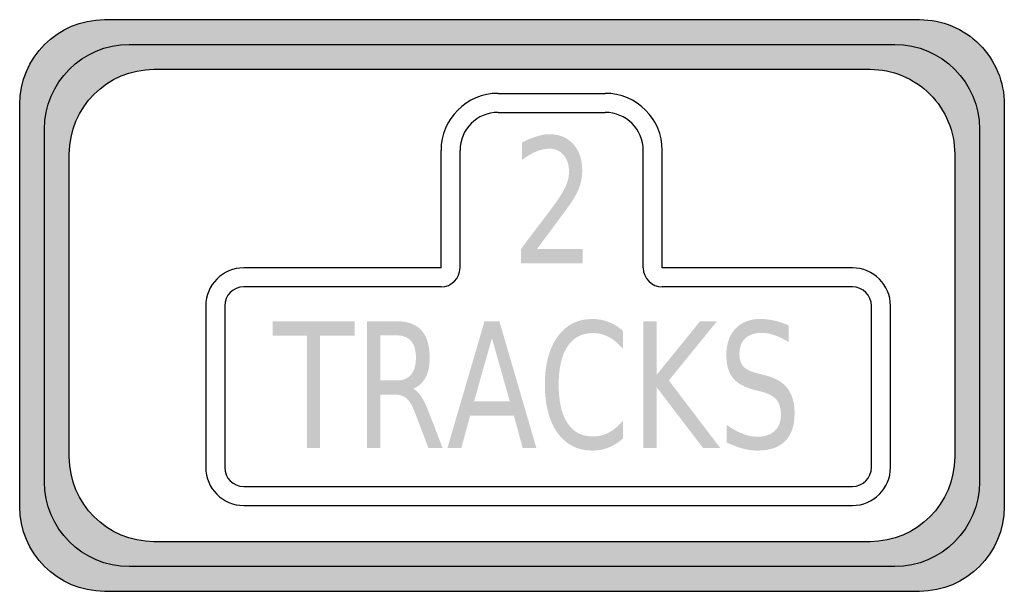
# Model space of a CAD drawing. Header units: inches. Extents: x -0.5 to 0.5, y -0.29 to 0.29.
import ezdxf

# ---------------------------------------------------------------- set-up
doc = ezdxf.new("R2010")
doc.units = ezdxf.units.IN
doc.header["$MEASUREMENT"] = 0

msp = doc.modelspace()

# ---------------------------------------------------------------- hatches: boundary and pattern name
h = msp.add_hatch(color=7)
edge = h.paths.add_edge_path()
edge.add_spline(control_points=[(-0.5, 0.2041), (-0.5, 0.2516), (-0.4615, 0.2902), (-0.414, 0.2902)], knot_values=[0, 0, 0, 0, 1, 1, 1, 1], degree=3, periodic=0)
edge.add_line((-0.414, 0.2902), (0.414, 0.2902))
edge.add_spline(control_points=[(0.414, 0.2902), (0.4368, 0.2902), (0.4587, 0.2811), (0.4748, 0.265), (0.4909, 0.2488), (0.5, 0.2269), (0.5, 0.2041)], knot_values=[0, 0, 0, 0, 1, 1, 1, 2, 2, 2, 2], degree=3, periodic=0)
edge.add_line((0.5, 0.2041), (0.5, -0.2041))
edge.add_spline(control_points=[(0.5, -0.2041), (0.5, -0.2516), (0.4615, -0.2902), (0.414, -0.2902)], knot_values=[0, 0, 0, 0, 1, 1, 1, 1], degree=3, periodic=0)
edge.add_line((0.414, -0.2902), (-0.414, -0.2902))
edge.add_spline(control_points=[(-0.414, -0.2902), (-0.4615, -0.2902), (-0.5, -0.2516), (-0.5, -0.2041)], knot_values=[0, 0, 0, 0, 1, 1, 1, 1], degree=3, periodic=0)
edge.add_line((-0.5, -0.2041), (-0.5, 0.2041))
edge = h.paths.add_edge_path(flags=0)
edge.add_spline(control_points=[(-0.4496, 0.1537), (-0.4496, 0.2012), (-0.4111, 0.2398), (-0.3636, 0.2398)], knot_values=[0, 0, 0, 0, 1, 1, 1, 1], degree=3, periodic=0)
edge.add_line((-0.3636, 0.2398), (0.3636, 0.2398))
edge.add_spline(control_points=[(0.3636, 0.2398), (0.3864, 0.2398), (0.4083, 0.2307), (0.4244, 0.2146), (0.4405, 0.1984), (0.4496, 0.1765), (0.4496, 0.1537)], knot_values=[0, 0, 0, 0, 1, 1, 1, 2, 2, 2, 2], degree=3, periodic=0)
edge.add_line((0.4496, 0.1537), (0.4496, -0.1537))
edge.add_spline(control_points=[(0.4496, -0.1537), (0.4496, -0.2012), (0.4111, -0.2398), (0.3636, -0.2398)], knot_values=[0, 0, 0, 0, 1, 1, 1, 1], degree=3, periodic=0)
edge.add_line((0.3636, -0.2398), (-0.3636, -0.2398))
edge.add_spline(control_points=[(-0.3636, -0.2398), (-0.4111, -0.2398), (-0.4496, -0.2012), (-0.4496, -0.1537)], knot_values=[0, 0, 0, 0, 1, 1, 1, 1], degree=3, periodic=0)
edge.add_line((-0.4496, -0.1537), (-0.4496, 0.1537))
h = msp.add_hatch(color=7)
edge = h.paths.add_edge_path()
edge.add_line((0.3888, 0.265), (-0.3888, 0.265))
edge.add_spline(control_points=[(-0.3888, 0.265), (-0.4363, 0.265), (-0.4748, 0.2264), (-0.4748, 0.1789)], knot_values=[0, 0, 0, 0, 1, 1, 1, 1], degree=3, periodic=0)
edge.add_line((-0.4748, 0.1789), (-0.4748, -0.1789))
edge.add_spline(control_points=[(-0.4748, -0.1789), (-0.4748, -0.2264), (-0.4363, -0.265), (-0.3888, -0.265)], knot_values=[0, 0, 0, 0, 1, 1, 1, 1], degree=3, periodic=0)
edge.add_line((-0.3888, -0.265), (0.3888, -0.265))
edge.add_spline(control_points=[(0.3888, -0.265), (0.4363, -0.265), (0.4748, -0.2264), (0.4748, -0.1789)], knot_values=[0, 0, 0, 0, 1, 1, 1, 1], degree=3, periodic=0)
edge.add_line((0.4748, -0.1789), (0.4748, 0.1789))
edge.add_spline(control_points=[(0.4748, 0.1789), (0.4748, 0.2017), (0.4657, 0.2236), (0.4496, 0.2398), (0.4335, 0.2559), (0.4116, 0.265), (0.3888, 0.265)], knot_values=[0, 0, 0, 0, 1, 1, 1, 2, 2, 2, 2], degree=3, periodic=0)
edge = h.paths.add_edge_path(flags=0)
edge.add_spline(control_points=[(0.3636, 0.2398), (0.4111, 0.2398), (0.4496, 0.2012), (0.4496, 0.1537)], knot_values=[0, 0, 0, 0, 1, 1, 1, 1], degree=3, periodic=0)
edge.add_line((0.4496, 0.1537), (0.4496, -0.1537))
edge.add_spline(control_points=[(0.4496, -0.1537), (0.4496, -0.2012), (0.4111, -0.2398), (0.3636, -0.2398)], knot_values=[0, 0, 0, 0, 1, 1, 1, 1], degree=3, periodic=0)
edge.add_line((0.3636, -0.2398), (-0.3636, -0.2398))
edge.add_spline(control_points=[(-0.3636, -0.2398), (-0.4111, -0.2398), (-0.4496, -0.2012), (-0.4496, -0.1537)], knot_values=[0, 0, 0, 0, 1, 1, 1, 1], degree=3, periodic=0)
edge.add_line((-0.4496, -0.1537), (-0.4496, 0.1537))
edge.add_spline(control_points=[(-0.4496, 0.1537), (-0.4496, 0.2012), (-0.4111, 0.2398), (-0.3636, 0.2398)], knot_values=[0, 0, 0, 0, 1, 1, 1, 1], degree=3, periodic=0)
edge.add_line((-0.3636, 0.2398), (0.3636, 0.2398))
h = msp.add_hatch(color=7)
edge = h.paths.add_edge_path()
edge.add_line((0.0254, 0.0574), (0.0718, 0.0574))
edge.add_line((0.0718, 0.0574), (0.0718, 0.0428))
edge.add_line((0.0718, 0.0428), (0.0093, 0.0428))
edge.add_line((0.0093, 0.0428), (0.0093, 0.0574))
edge.add_spline(control_points=[(0.0093, 0.0574), (0.0143, 0.0643), (0.0212, 0.0735), (0.03, 0.085), (0.0387, 0.0965), (0.0442, 0.104), (0.0465, 0.1073), (0.0507, 0.1136), (0.0537, 0.1189), (0.0554, 0.1232), (0.0571, 0.1275), (0.0579, 0.1318), (0.0579, 0.136), (0.0579, 0.1429), (0.0561, 0.1484), (0.0524, 0.1528), (0.0487, 0.1571), (0.044, 0.1592), (0.038, 0.1592), (0.0339, 0.1592), (0.0295, 0.1583), (0.0248, 0.1564), (0.0202, 0.1545), (0.0152, 0.1516), (0.01, 0.1477)], knot_values=[0, 0, 0, 0, 1, 1, 1, 2, 2, 2, 3, 3, 3, 4, 4, 4, 5, 5, 5, 6, 6, 6, 7, 7, 7, 8, 8, 8, 8], degree=3, periodic=0)
edge.add_line((0.01, 0.1477), (0.01, 0.1653))
edge.add_spline(control_points=[(0.01, 0.1653), (0.0153, 0.1682), (0.0204, 0.1703), (0.025, 0.1717), (0.0297, 0.1732), (0.034, 0.1739), (0.0378, 0.1739), (0.048, 0.1739), (0.0562, 0.1706), (0.0622, 0.1639), (0.0683, 0.1572), (0.0713, 0.1483), (0.0713, 0.1371), (0.0713, 0.1318), (0.0706, 0.1268), (0.0691, 0.1221), (0.0675, 0.1173), (0.0648, 0.1117), (0.0608, 0.1053)], knot_values=[0, 0, 0, 0, 1, 1, 1, 2, 2, 2, 3, 3, 3, 4, 4, 4, 5, 5, 5, 6, 6, 6, 6], degree=3, periodic=0)
edge.add_spline(control_points=[(0.0608, 0.1053), (0.0596, 0.1036), (0.0561, 0.0988), (0.0503, 0.0909), (0.0444, 0.0829), (0.0361, 0.0717), (0.0254, 0.0574)], knot_values=[0, 0, 0, 0, 1, 1, 1, 2, 2, 2, 2], degree=3, periodic=0)
for points in [[(-0.2432, -0.016), (-0.1599, -0.016), (-0.1599, -0.0307), (-0.1949, -0.0307), (-0.1949, -0.1448), (-0.2082, -0.1448), (-0.2082, -0.0307), (-0.2432, -0.0307), (-0.2432, -0.016)], [(0.1334, -0.016), (0.1468, -0.016), (0.1468, -0.0705), (0.191, -0.016), (0.2082, -0.016), (0.1593, -0.0761), (0.2116, -0.1448), (0.1941, -0.1448), (0.1468, -0.0828), (0.1468, -0.1448), (0.1334, -0.1448), (0.1334, -0.016)]]:
    msp.add_hatch(color=7).paths.add_polyline_path(points)
h = msp.add_hatch(color=7)
edge = h.paths.add_edge_path()
edge.add_spline(control_points=[(-0.1005, -0.0844), (-0.0976, -0.0857), (-0.0948, -0.0884), (-0.0921, -0.0925), (-0.0894, -0.0967), (-0.0867, -0.1024), (-0.084, -0.1096)], knot_values=[0, 0, 0, 0, 1, 1, 1, 2, 2, 2, 2], degree=3, periodic=0)
edge.add_line((-0.084, -0.1096), (-0.0704, -0.1448))
edge.add_line((-0.0704, -0.1448), (-0.0848, -0.1448))
edge.add_line((-0.0848, -0.1448), (-0.0974, -0.1118))
edge.add_spline(control_points=[(-0.0974, -0.1118), (-0.1006, -0.1031), (-0.1037, -0.0974), (-0.1068, -0.0946), (-0.1099, -0.0918), (-0.114, -0.0904), (-0.1193, -0.0904)], knot_values=[0, 0, 0, 0, 1, 1, 1, 2, 2, 2, 2], degree=3, periodic=0)
edge.add_line((-0.1193, -0.0904), (-0.1338, -0.0904))
edge.add_line((-0.1338, -0.0904), (-0.1338, -0.1448))
edge.add_line((-0.1338, -0.1448), (-0.1472, -0.1448))
edge.add_line((-0.1472, -0.1448), (-0.1472, -0.016))
edge.add_line((-0.1472, -0.016), (-0.1171, -0.016))
edge.add_spline(control_points=[(-0.1171, -0.016), (-0.1058, -0.016), (-0.0974, -0.0191), (-0.0919, -0.0253), (-0.0864, -0.0314), (-0.0836, -0.0407), (-0.0836, -0.0531), (-0.0836, -0.0612), (-0.085, -0.068), (-0.0879, -0.0733), (-0.0907, -0.0786), (-0.0949, -0.0824), (-0.1005, -0.0844)], knot_values=[0, 0, 0, 0, 1, 1, 1, 2, 2, 2, 3, 3, 3, 4, 4, 4, 4], degree=3, periodic=0)
edge = h.paths.add_edge_path(flags=0)
edge.add_line((-0.1338, -0.0303), (-0.1338, -0.0761))
edge.add_line((-0.1338, -0.0761), (-0.1171, -0.0761))
edge.add_spline(control_points=[(-0.1171, -0.0761), (-0.1107, -0.0761), (-0.1058, -0.0741), (-0.1025, -0.0702), (-0.0992, -0.0664), (-0.0976, -0.0606), (-0.0976, -0.0531), (-0.0976, -0.0456), (-0.0992, -0.0399), (-0.1025, -0.0361), (-0.1058, -0.0323), (-0.1107, -0.0303), (-0.1171, -0.0303)], knot_values=[0, 0, 0, 0, 1, 1, 1, 2, 2, 2, 3, 3, 3, 4, 4, 4, 4], degree=3, periodic=0)
edge.add_line((-0.1171, -0.0303), (-0.1338, -0.0303))
h = msp.add_hatch(color=7)
h.paths.add_polyline_path([(-0.0279, -0.016), (-0.0128, -0.016), (0.0248, -0.1448), (0.0109, -0.1448), (0.0019, -0.1118), (-0.0425, -0.1118), (-0.0515, -0.1448), (-0.0656, -0.1448), (-0.0279, -0.016)])
h.paths.add_polyline_path([(-0.0204, -0.0332), (-0.0385, -0.0973), (-0.0022, -0.0973), (-0.0204, -0.0332)], flags=0)
h = msp.add_hatch(color=7)
edge = h.paths.add_edge_path()
edge.add_line((0.1128, -0.0259), (0.1128, -0.0443))
edge.add_spline(control_points=[(0.1128, -0.0443), (0.1083, -0.0389), (0.1036, -0.0348), (0.0985, -0.0321), (0.0934, -0.0294), (0.088, -0.028), (0.0823, -0.028), (0.071, -0.028), (0.0624, -0.0325), (0.0564, -0.0415), (0.0504, -0.0505), (0.0474, -0.0635), (0.0474, -0.0805), (0.0474, -0.0975), (0.0504, -0.1105), (0.0564, -0.1195), (0.0624, -0.1285), (0.071, -0.133), (0.0823, -0.133), (0.088, -0.133), (0.0934, -0.1316), (0.0985, -0.1289), (0.1036, -0.1262), (0.1083, -0.1222), (0.1128, -0.1167)], knot_values=[0, 0, 0, 0, 1, 1, 1, 2, 2, 2, 3, 3, 3, 4, 4, 4, 5, 5, 5, 6, 6, 6, 7, 7, 7, 8, 8, 8, 8], degree=3, periodic=0)
edge.add_line((0.1128, -0.1167), (0.1128, -0.1349))
edge.add_spline(control_points=[(0.1128, -0.1349), (0.1082, -0.139), (0.1033, -0.1421), (0.098, -0.1442), (0.0928, -0.1463), (0.0873, -0.1473), (0.0815, -0.1473), (0.0666, -0.1473), (0.0548, -0.1413), (0.0463, -0.1294), (0.0377, -0.1175), (0.0334, -0.1012), (0.0334, -0.0805), (0.0334, -0.0598), (0.0377, -0.0435), (0.0463, -0.0316), (0.0548, -0.0197), (0.0666, -0.0137), (0.0815, -0.0137), (0.0874, -0.0137), (0.0929, -0.0147), (0.0982, -0.0168), (0.1034, -0.0188), (0.1083, -0.0219), (0.1128, -0.0259)], knot_values=[0, 0, 0, 0, 1, 1, 1, 2, 2, 2, 3, 3, 3, 4, 4, 4, 5, 5, 5, 6, 6, 6, 7, 7, 7, 8, 8, 8, 8], degree=3, periodic=0)
h = msp.add_hatch(color=7)
edge = h.paths.add_edge_path()
edge.add_line((0.2811, -0.0202), (0.2811, -0.0372))
edge.add_spline(control_points=[(0.2811, -0.0372), (0.276, -0.0341), (0.2712, -0.0317), (0.2668, -0.0302), (0.2623, -0.0286), (0.2579, -0.0278), (0.2538, -0.0278), (0.2465, -0.0278), (0.2409, -0.0297), (0.2369, -0.0334), (0.233, -0.037), (0.231, -0.0423), (0.231, -0.0491), (0.231, -0.0548), (0.2324, -0.0591), (0.235, -0.062), (0.2376, -0.0649), (0.2426, -0.0672), (0.2499, -0.069)], knot_values=[0, 0, 0, 0, 1, 1, 1, 2, 2, 2, 3, 3, 3, 4, 4, 4, 5, 5, 5, 6, 6, 6, 6], degree=3, periodic=0)
edge.add_line((0.2499, -0.069), (0.2579, -0.0711))
edge.add_spline(control_points=[(0.2579, -0.0711), (0.2679, -0.0736), (0.2752, -0.078), (0.2799, -0.0842), (0.2846, -0.0905), (0.287, -0.0988), (0.287, -0.1093), (0.287, -0.1218), (0.2838, -0.1312), (0.2774, -0.1377), (0.271, -0.1441), (0.2617, -0.1473), (0.2493, -0.1473), (0.2446, -0.1473), (0.2396, -0.1466), (0.2344, -0.1452), (0.2291, -0.1439), (0.2237, -0.1418), (0.2181, -0.1391)], knot_values=[0, 0, 0, 0, 1, 1, 1, 2, 2, 2, 3, 3, 3, 4, 4, 4, 5, 5, 5, 6, 6, 6, 6], degree=3, periodic=0)
edge.add_line((0.2181, -0.1391), (0.2181, -0.1212))
edge.add_spline(control_points=[(0.2181, -0.1212), (0.2235, -0.1251), (0.2288, -0.1281), (0.234, -0.1301), (0.2392, -0.1322), (0.2443, -0.1332), (0.2493, -0.1332), (0.2569, -0.1332), (0.2627, -0.1312), (0.2669, -0.1273), (0.2711, -0.1234), (0.2731, -0.1178), (0.2731, -0.1106), (0.2731, -0.1042), (0.2716, -0.0993), (0.2687, -0.0957), (0.2657, -0.0922), (0.2608, -0.0895), (0.254, -0.0877)], knot_values=[0, 0, 0, 0, 1, 1, 1, 2, 2, 2, 3, 3, 3, 4, 4, 4, 5, 5, 5, 6, 6, 6, 6], degree=3, periodic=0)
edge.add_line((0.254, -0.0877), (0.2459, -0.0856))
edge.add_spline(control_points=[(0.2459, -0.0856), (0.236, -0.083), (0.2288, -0.079), (0.2243, -0.0735), (0.2199, -0.068), (0.2177, -0.0603), (0.2177, -0.0504), (0.2177, -0.0391), (0.2208, -0.0301), (0.2269, -0.0235), (0.233, -0.017), (0.2415, -0.0137), (0.2522, -0.0137), (0.2569, -0.0137), (0.2616, -0.0142), (0.2664, -0.0153), (0.2712, -0.0164), (0.2761, -0.0181), (0.2811, -0.0202)], knot_values=[0, 0, 0, 0, 1, 1, 1, 2, 2, 2, 3, 3, 3, 4, 4, 4, 5, 5, 5, 6, 6, 6, 6], degree=3, periodic=0)

# ---------------------------------------------------------------- linework, layer by layer
at = {"color": 7}
for p, q in [((-0.0142, 0.2154), (0.0946, 0.2154)), ((-0.0142, 0.1961), (0.0946, 0.1961)), ((-0.0721, 0.0382), (-0.0721, 0.1574)), ((-0.0528, 0.0382), (-0.0528, 0.1574)), ((0.1333, 0.0382), (0.1333, 0.1574)), ((0.1526, 0.0382), (0.1526, 0.1574)), ((-0.0721, 0.0382), (-0.2725, 0.0382)), ((0.3457, 0.0382), (0.1526, 0.0382)), ((-0.0721, 0.0189), (-0.2725, 0.0189)), ((0.3457, 0.0189), (0.1526, 0.0189)), ((-0.3111, -0.0004), (-0.3111, -0.1644)), ((-0.2918, -0.0004), (-0.2918, -0.1644)), ((0.3651, -0.1644), (0.3651, -0.0004)), ((0.3844, -0.1644), (0.3844, -0.0004)), ((-0.2725, -0.1837), (0.3457, -0.1837)), ((-0.2725, -0.203), (0.3457, -0.203))]:
    msp.add_line(p, q, dxfattribs=at)
for points in [[(-0.414, 0.2902), (0.414, 0.2902)], [(-0.3888, 0.265), (0.3888, 0.265)], [(-0.3636, 0.2398), (0.3636, 0.2398)], [(-0.5, -0.2041), (-0.5, 0.2041)], [(0.5, 0.2041), (0.5, -0.2041)], [(-0.4748, -0.1789), (-0.4748, 0.1789)], [(0.4748, 0.1789), (0.4748, -0.1789)], [(-0.4496, -0.1537), (-0.4496, 0.1537)], [(0.4496, 0.1537), (0.4496, -0.1537)], [(0.3636, -0.2398), (-0.3636, -0.2398)], [(0.3888, -0.265), (-0.3888, -0.265)], [(0.414, -0.2902), (-0.414, -0.2902)]]:
    msp.add_lwpolyline(points, dxfattribs=at)
for points in [[(-0.5, 0.2041), (-0.5, 0.2516), (-0.4615, 0.2902), (-0.414, 0.2902)], [(-0.4748, 0.1789), (-0.4748, 0.2264), (-0.4363, 0.265), (-0.3888, 0.265)], [(0.3888, 0.265), (0.4363, 0.265), (0.4748, 0.2264), (0.4748, 0.1789)], [(-0.4496, 0.1537), (-0.4496, 0.2012), (-0.4111, 0.2398), (-0.3636, 0.2398)], [(-0.0142, 0.2154), (-0.0462, 0.2154), (-0.0721, 0.1894), (-0.0721, 0.1574)], [(0.1526, 0.1574), (0.1526, 0.1894), (0.1266, 0.2154), (0.0946, 0.2154)], [(-0.0142, 0.1961), (-0.0355, 0.1961), (-0.0528, 0.1788), (-0.0528, 0.1574)], [(0.1333, 0.1574), (0.1333, 0.1788), (0.116, 0.1961), (0.0946, 0.1961)], [(-0.2725, 0.0382), (-0.2938, 0.0382), (-0.3111, 0.0209), (-0.3111, -0.0004)], [(-0.0721, 0.0189), (-0.0614, 0.0189), (-0.0528, 0.0276), (-0.0528, 0.0382)], [(0.1333, 0.0382), (0.1333, 0.0276), (0.1419, 0.0189), (0.1526, 0.0189)], [(0.3844, -0.0004), (0.3844, 0.0209), (0.3671, 0.0382), (0.3457, 0.0382)], [(-0.2725, 0.0189), (-0.2831, 0.0189), (-0.2918, 0.0103), (-0.2918, -0.0004)], [(0.3651, -0.0004), (0.3651, 0.0103), (0.3564, 0.0189), (0.3457, 0.0189)], [(-0.3636, -0.2398), (-0.4111, -0.2398), (-0.4496, -0.2012), (-0.4496, -0.1537)], [(0.4496, -0.1537), (0.4496, -0.2012), (0.4111, -0.2398), (0.3636, -0.2398)], [(-0.3111, -0.1644), (-0.3111, -0.1857), (-0.2938, -0.203), (-0.2725, -0.203)], [(-0.2918, -0.1644), (-0.2918, -0.1751), (-0.2831, -0.1837), (-0.2725, -0.1837)], [(0.3457, -0.203), (0.3671, -0.203), (0.3844, -0.1857), (0.3844, -0.1644)], [(0.3457, -0.1837), (0.3564, -0.1837), (0.3651, -0.1751), (0.3651, -0.1644)], [(-0.3888, -0.265), (-0.4363, -0.265), (-0.4748, -0.2264), (-0.4748, -0.1789)], [(0.4748, -0.1789), (0.4748, -0.2264), (0.4363, -0.265), (0.3888, -0.265)], [(-0.414, -0.2902), (-0.4615, -0.2902), (-0.5, -0.2516), (-0.5, -0.2041)], [(0.5, -0.2041), (0.5, -0.2516), (0.4615, -0.2902), (0.414, -0.2902)]]:
    msp.add_open_spline(points, degree=3, dxfattribs=at)
for points in [[(0.414, 0.2902), (0.4368, 0.2902), (0.4587, 0.2811), (0.4748, 0.265), (0.4909, 0.2488), (0.5, 0.2269), (0.5, 0.2041)], [(0.3636, 0.2398), (0.3864, 0.2398), (0.4083, 0.2307), (0.4244, 0.2146), (0.4405, 0.1984), (0.4496, 0.1765), (0.4496, 0.1537)]]:
    msp.add_open_spline(points, degree=3, knots=[0, 0, 0, 0, 1, 1, 1, 2, 2, 2, 2], dxfattribs=at)

doc.saveas('drawing.dxf')
